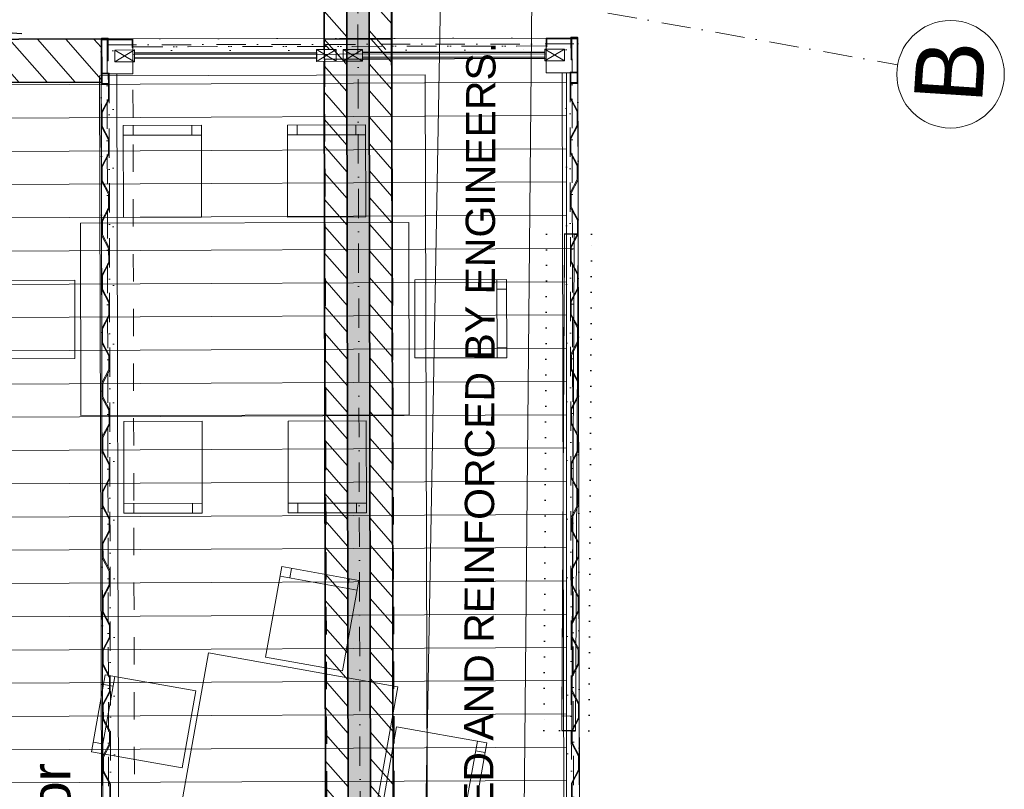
# Model space of a CAD drawing. Header units: millimetres. Extents: x -115474967 to 444143, y -74377 to 241828222.
# Tile 20 of 256: x -149518 to -144481, y -61074 to -57138. Entities that reach past the tile are written whole.
import ezdxf

# ---------------------------------------------------------------- set-up
doc = ezdxf.new("R2010")
doc.units = ezdxf.units.MM
doc.header["$MEASUREMENT"] = 0
for name, pattern in [('Dashed', [280, 140, -140]), ('Dashed Small', [140, 70, -70]), ('Dense Dotted', [80, 0, -80]), ('Dot & Dashed', [280, 150, -60, 0, -70]), ('Dotted', [300, 0, -300])]:
    doc.linetypes.add(name, pattern=pattern)
for name, color, linetype, lineweight in [('0_Pen_No__10', 9, 'Continuous', 20), ('0_Pen_No__128', 9, 'Continuous', 0), ('0_Pen_No__19', 9, 'Continuous', 20), ('0_Pen_No__3', 7, 'Continuous', 15), ('0_Pen_No__5', 7, 'Continuous', 5), ('A_BEAMS_Pen_No__2', 7, 'Continuous', 20), ('A_WALL LOAD_Pen_No__1', 7, 'Continuous', 30), ('A_WALL LOAD_Pen_No__2', 1, 'Continuous', 25), ('A_WALL LOAD_Pen_No__3', 7, 'Continuous', 15), ('A_WALL LOAD_Pen_No__6', 7, 'Continuous', 5), ('B_CUT OUT_Pen_No__2', 1, 'Continuous', 25), ('B_CUT OUT_Pen_No__3', 30, 'Continuous', 15), ('B_FURN LOOSE_Pen_No__4', 7, 'Continuous', 5), ('BUILDING_Pen_No__2', 7, 'Continuous', 20), ('C-GRID _Pen_No__5', 7, 'Continuous', 5), ('C_TEXT GA_Pen_No__6', 7, 'Continuous', 5), ('SEWER LINE_Pen_No__4', 5, 'Continuous', 5), ('Structural Elements_Pen_No__161', 1, 'Continuous', 5)]:
    doc.layers.add(name, color=color, linetype=linetype, lineweight=lineweight)
for name, color, linetype, lineweight, true_color in [('0_Pen_No__7', 7, 'Continuous', 5, 0x3f3f3f), ('A_WALL LOAD_Pen_No__7', 7, 'Continuous', 5, 0x3f3f3f), ('ROAD_Pen_No__7', 7, 'Continuous', 5, 0x3f3f3f)]:
    doc.layers.add(name, color=color, linetype=linetype, lineweight=lineweight, true_color=true_color)
doc.layers.add('B_FURN LOOSE', color=7, linetype='Continuous')
doc.layers.add('C_DIMS - GA', color=7, linetype='Continuous')
doc.styles.add('GENERATED_STYLE_1', font='GOTHIC.TTF')
doc.styles.add('GENERATED_STYLE_2', font='arial.ttf')
doc.styles.add('GENERATED_STYLE_6', font='GOTHICB.TTF')
doc.dimstyles.new('GENERATED_STYLE__5', dxfattribs={"dimtxt": 0.18, "dimasz": 273.6, "dimexe": 0.18, "dimexo": 0.0625, "dimgap": 0.09, "dimtad": 0, "dimtih": 1, "dimtoh": 1, "dimdec": 4, "dimzin": 0, "dimdsep": 46, "dimcen": 0.09, "dimadec": 0, "dimazin": 0, "dimtfac": 1, "dimtdec": 4, "dimtmove": 0, "dimatfit": 3, "dimldrblk": 'ARROWHEAD_5', "dimfxl": 1, "dimtolj": 1, "dimtzin": 0, "dimarcsym": 0})
pattern_1 = [(131.26581, (-61028.23, 68570.485), (-67.64921, -59.35979), [])]
pattern_2 = [(131.26581, (-61028.23, 68570.49), (-81.74279, -71.72641), [])]

# ---------------------------------------------------------------- blocks, each defined once
blk = doc.blocks.new('CONTAINER DOOR[18]', base_point=(-131224.1, 77421.2))
at = {"layer": '0_Pen_No__3', "color": 30, "linetype": 'Continuous', "lineweight": 15}
for p, q in [((-131286.7, 78351.1), (-131282.7, 78351.4)), ((-131224.1, 77421.2), (-131286.7, 78351.1)), ((-131282.7, 78351.4), (-131282.6, 78351.4)), ((-131220.1, 77421.5), (-131282.7, 78351.4)), ((-131282.6, 78351.4), (-131282.5, 78351.4)), ((-131282.5, 78351.4), (-131282.2, 78351.4)), ((-131282.2, 78351.4), (-131281.9, 78351.4)), ((-131281.9, 78351.4), (-131281.4, 78351.4)), ((-131281.4, 78351.4), (-131280.8, 78351.5)), ((-131280.8, 78351.5), (-131280.5, 78351.5)), ((-131280.5, 78351.5), (-131258.9, 78353)), ((-131198.2, 77422.9), (-131260.7, 78352.8)), ((-131258.9, 78353), (-131258.6, 78353)), ((-131258.6, 78353), (-131258, 78353)), ((-131258, 78353), (-131257.5, 78353)), ((-131257.5, 78353), (-131257.2, 78353.1)), ((-131257.2, 78353.1), (-131256.9, 78353.1)), ((-131256.9, 78353.1), (-131256.7, 78353.1)), ((-131256.7, 78353.1), (-131256.7, 78353.1)), ((-131194.2, 77423.2), (-131256.7, 78353.1)), ((-131224.1, 77421.2), (-131220.1, 77421.5)), ((-131220.1, 77421.5), (-131220.1, 77421.5)), ((-131220.1, 77421.5), (-131219.9, 77421.5)), ((-131219.9, 77421.5), (-131219.7, 77421.5)), ((-131219.7, 77421.5), (-131219.3, 77421.5)), ((-131219.3, 77421.5), (-131218.8, 77421.5)), ((-131218.8, 77421.5), (-131218.3, 77421.6)), ((-131218.3, 77421.6), (-131218, 77421.6)), ((-131218, 77421.6), (-131196.3, 77423.1)), ((-131196.3, 77423.1), (-131196, 77423.1)), ((-131196, 77423.1), (-131195.5, 77423.1)), ((-131195.5, 77423.1), (-131195, 77423.1)), ((-131195, 77423.1), (-131194.6, 77423.2)), ((-131194.6, 77423.2), (-131194.3, 77423.2)), ((-131194.3, 77423.2), (-131194.2, 77423.2)), ((-131194.2, 77423.2), (-131194.2, 77423.2))]:
    blk.add_line(p, q, dxfattribs=at)
blk = doc.blocks.new('CONTAINER DOOR[19]', base_point=(-131302.4, 78585.6))
at = {"layer": '0_Pen_No__3', "color": 30, "linetype": 'Continuous', "lineweight": 15}
for p, q in [((-131365, 79515.5), (-131361, 79515.7)), ((-131302.4, 78585.6), (-131365, 79515.5)), ((-131361, 79515.7), (-131361, 79515.7)), ((-131361, 79515.7), (-131360.8, 79515.7)), ((-131298.4, 78585.8), (-131361, 79515.7)), ((-131360.8, 79515.7), (-131360.5, 79515.8)), ((-131360.5, 79515.8), (-131360.2, 79515.8)), ((-131360.2, 79515.8), (-131359.7, 79515.8)), ((-131359.7, 79515.8), (-131359.1, 79515.8)), ((-131359.1, 79515.8), (-131358.8, 79515.9)), ((-131358.8, 79515.9), (-131337.2, 79517.3)), ((-131276.5, 78587.3), (-131339, 79517.2)), ((-131337.2, 79517.3), (-131336.9, 79517.3)), ((-131336.9, 79517.3), (-131336.3, 79517.4)), ((-131336.3, 79517.4), (-131335.9, 79517.4)), ((-131335.9, 79517.4), (-131335.5, 79517.4)), ((-131335.5, 79517.4), (-131335.2, 79517.5)), ((-131335.2, 79517.5), (-131335.1, 79517.5)), ((-131335.1, 79517.5), (-131335, 79517.5)), ((-131272.5, 78587.6), (-131335, 79517.5)), ((-131302.4, 78585.6), (-131298.4, 78585.8)), ((-131298.4, 78585.8), (-131298.4, 78585.8)), ((-131298.4, 78585.8), (-131298.3, 78585.8)), ((-131298.3, 78585.8), (-131298, 78585.9)), ((-131298, 78585.9), (-131297.6, 78585.9)), ((-131297.6, 78585.9), (-131297.2, 78585.9)), ((-131297.2, 78585.9), (-131296.6, 78585.9)), ((-131296.6, 78585.9), (-131296.3, 78586)), ((-131296.3, 78586), (-131274.6, 78587.4)), ((-131274.6, 78587.4), (-131274.3, 78587.4)), ((-131274.3, 78587.4), (-131273.8, 78587.5)), ((-131273.8, 78587.5), (-131273.3, 78587.5)), ((-131273.3, 78587.5), (-131272.9, 78587.5)), ((-131272.9, 78587.5), (-131272.7, 78587.6)), ((-131272.7, 78587.6), (-131272.5, 78587.6)), ((-131272.5, 78587.6), (-131272.5, 78587.6))]:
    blk.add_line(p, q, dxfattribs=at)
blk = doc.blocks.new('Dining Table Rectangle 24[44]', base_point=(-24545.8, 75620.7))
at = {"layer": 'B_FURN LOOSE_Pen_No__4', "color": 7, "linetype": 'Continuous', "lineweight": 5}
for p, q in [((-25391.1, 76662.9), (-25385.6, 76712.6)), ((-25440.8, 76668.5), (-25043.3, 76624)), ((-25093, 76629.5), (-25087.4, 76679.2)), ((-24590, 76573.2), (-24584.5, 76622.9)), ((-24639.7, 76578.7), (-24242.2, 76534.2)), ((-24291.9, 76539.8), (-24286.3, 76589.4)), ((-23788.9, 76483.4), (-23783.4, 76533.1)), ((-23838.6, 76489), (-23441.1, 76444.4)), ((-23490.8, 76450), (-23485.2, 76499.7)), ((-26216.9, 75606.7), (-26172.4, 76004.2)), ((-26178, 75954.5), (-26227.6, 75960.1)), ((-26211.4, 75656.4), (-26261.1, 75661.9)), ((-22874.7, 75634.7), (-22919.2, 75237.2)), ((-22880.3, 75585), (-22830.6, 75579.4)), ((-22913.7, 75286.9), (-22864, 75281.3)), ((-25650.5, 74796.9), (-25253, 74752.4)), ((-25600.8, 74791.4), (-25606.4, 74741.7)), ((-25302.7, 74758), (-25308.3, 74708.3)), ((-24849.4, 74707.2), (-24451.9, 74662.6)), ((-24799.7, 74701.6), (-24805.3, 74651.9)), ((-24501.6, 74668.2), (-24507.2, 74618.5)), ((-24048.3, 74617.4), (-23650.8, 74572.9)), ((-23998.6, 74611.9), (-24004.2, 74562.2)), ((-23700.5, 74578.4), (-23706.1, 74528.8))]:
    blk.add_line(p, q, dxfattribs=at)
at = {"layer": 'B_FURN LOOSE_Pen_No__4', "color": 7, "linetype": 'Continuous', "lineweight": 5, "flags": 128}
for points in [[(-25487.6, 76251.1), (-25090.1, 76206.6), (-25037.7, 76673.6), (-25435.2, 76718.2)], [(-24686.5, 76161.3), (-24289, 76116.8), (-24236.6, 76583.9), (-24634.2, 76628.4)], [(-23885.4, 76071.6), (-23487.9, 76027), (-23435.5, 76494.1), (-23833.1, 76538.7)], [(-25802.2, 75266.8), (-23398.9, 74997.5), (-23289.4, 75974.6), (-25692.7, 76243.9)], [(-25799.5, 75559.9), (-25755, 75957.4), (-26222.1, 76009.8), (-26266.6, 75612.3)], [(-23292.1, 75681.5), (-23336.6, 75283.9), (-22869.6, 75231.6), (-22825, 75629.1)], [(-25603.8, 75214.3), (-25206.2, 75169.8), (-25258.6, 74702.7), (-25656.1, 74747.3)], [(-24802.7, 75124.6), (-24405.1, 75080), (-24457.5, 74613), (-24855, 74657.5)], [(-24001.6, 75034.8), (-23604.1, 74990.3), (-23656.4, 74523.2), (-24053.9, 74567.7)]]:
    blk.add_lwpolyline(points, close=True, dxfattribs=at)
blk = doc.blocks.new('Dining Table Rectangle 24[46]', base_point=(-132658, 78865.4))
at = {"layer": 'B_FURN LOOSE_Pen_No__4', "color": 5, "linetype": 'Continuous', "lineweight": 5}
for p, q in [((-132894.2, 80142.3), (-132897.5, 80192.2)), ((-132594.9, 80162.5), (-132598.2, 80212.3)), ((-132944.1, 80139), (-132545, 80165.8)), ((-131760.1, 79547.1), (-131733.3, 79148)), ((-131756.7, 79497.2), (-131706.8, 79500.6)), ((-133639.1, 79420.8), (-133612.3, 79021.7)), ((-133635.8, 79370.9), (-133685.6, 79367.6)), ((-131736.6, 79197.9), (-131686.7, 79201.2)), ((-133615.6, 79071.6), (-133665.5, 79068.3)), ((-131703.8, 78709.1), (-131676.9, 78310)), ((-131700.4, 78659.2), (-131650.5, 78662.6)), ((-133582.8, 78582.8), (-133556, 78183.7)), ((-133579.4, 78533), (-133629.3, 78529.6)), ((-131680.3, 78359.9), (-131630.4, 78363.3)), ((-133559.3, 78233.6), (-133609.2, 78230.3)), ((-132372, 77591.9), (-132771.1, 77565)), ((-132721.2, 77568.4), (-132717.8, 77518.5)), ((-132421.9, 77588.5), (-132418.5, 77538.6))]:
    blk.add_line(p, q, dxfattribs=at)
at = {"layer": 'B_FURN LOOSE_Pen_No__4', "color": 5, "linetype": 'Continuous', "lineweight": 5, "flags": 128}
for points in [[(-132915.9, 79719.9), (-132516.8, 79746.8), (-132548.3, 80215.7), (-132947.4, 80188.9)], [(-133204.9, 79670.4), (-133092.2, 77994.5), (-132111.2, 78060.4), (-132223.8, 79736.4)], [(-132179.1, 79518.9), (-132152.3, 79119.8), (-131683.4, 79151.4), (-131710.2, 79550.5)], [(-133220.1, 79449), (-133193.2, 79049.9), (-133662.2, 79018.4), (-133689, 79417.5)], [(-132122.8, 78681), (-132096, 78281.9), (-131627.1, 78313.4), (-131653.9, 78712.5)], [(-133163.7, 78611), (-133136.9, 78211.9), (-133605.9, 78180.4), (-133632.7, 78579.5)], [(-132400.1, 78010.9), (-132799.2, 77984.1), (-132767.7, 77515.1), (-132368.6, 77542)]]:
    blk.add_lwpolyline(points, close=True, dxfattribs=at)
blk = doc.blocks.new('*D983')
at = {"layer": 'C_DIMS - GA', "color": 0, "linetype": 'Continuous', "lineweight": -2, "transparency": 16777216}
for p, q in [((-150197.8, -56540.6), (-150180, -56267.5)), ((-148634.6, -56916.8), (-150215.8, -56813.6)), ((-150238.4, -57162.8), (-150215.6, -56813.6)), ((-149506.1, -57210.6), (-150238.6, -57162.8)), ((-150256.3, -57435.8), (-150274.1, -57708.8))]:
    blk.add_line(p, q, dxfattribs=at)
at = {"layer": 'C_DIMS - GA', "color": 0, "linetype": 'Continuous', "transparency": 16777216}
for points in [[(-150243.3, -56537.6), (-150152.3, -56543.5), (-150215.6, -56813.6)], [(-150301.8, -57432.8), (-150210.8, -57438.8), (-150238.4, -57162.8)]]:
    blk.add_solid(points, dxfattribs=at)
at = {"layer": 'Defpoints', "color": 0, "linetype": 'Continuous', "transparency": 16777216}
for p in [(-150215.6, -56813.6), (-148634.5, -56916.8), (-149506.1, -57210.6)]:
    blk.add_point(p, dxfattribs=at)
blk = doc.blocks.new('ARROWHEAD_5')
at = {"linetype": 'Continuous', "lineweight": 0}
blk.add_hatch(color=0, dxfattribs=at).paths.add_polyline_path([(-1, 0.2679), (0, 0), (-1, -0.2679)])
at = {"color": 0, "linetype": 'Continuous', "lineweight": 0}
blk.add_line((0, 0), (-1, 0), dxfattribs=at)

msp = doc.modelspace()

# ---------------------------------------------------------------- hatches: boundary and pattern name
at = {"layer": '0_Pen_No__128', "linetype": 'Continuous', "lineweight": 0}
h = msp.add_hatch(dxfattribs=at)
h.set_pattern_fill('PATTERN__DECK_II_ANGLE', color=9, angle=86.26580791, style=0, pattern_type=2)
h.set_pattern_definition([(180.26581, (-61028.23, 68570.49), (-0.78867, 169.99817), [])])
h.paths.add_polyline_path([(-148915.31492, -68938.70149), (-148915.30824, -69036.70156), (-146801.30792, -69036.55525), (-146799.97713, -68933.40092), (-146719.31517, -68934.33458), (-146720.11325, -57410.51319), (-146824.35864, -57410.52057), (-146824.36349, -57336.80862), (-147762.6677, -57340.93197), (-147763.35633, -57350.84519), (-147999.35577, -57351.31459), (-147998.38806, -57335.07411), (-148930.38632, -57336.92758), (-148930.35402, -57353.16596), (-148938.45772, -57353.1489), (-148938.2317, -57414.72441), (-149100.23123, -57415.04654), (-149099.74906, -57457.0452), (-150743.08017, -57463.29202), (-150727.19237, -67423.50629), (-148995.16212, -67424.84858), (-148997.315, -68938.70723)])
at = {"layer": '0_Pen_No__7', "linetype": 'Continuous', "lineweight": 5, "true_color": 0x000000}
h = msp.add_hatch(dxfattribs=at)
h.set_pattern_fill('ANSI31', color=18, scale=870, angle=86.26580791, style=0)
h.set_pattern_definition(pattern_2)
h.paths.add_polyline_path([(-147614.48076, -57290.58117), (-147615.78211, -56556.59684), (-147730.57535, -56673.3141), (-147729.48058, -57290.78507)])
h = msp.add_hatch(dxfattribs=at)
h.set_pattern_fill('ANSI31', color=18, scale=870, angle=86.26580791, style=0)
h.set_pattern_definition(pattern_2)
h.paths.add_polyline_path([(-147844.4804, -57290.98896), (-147845.3686, -56790.03137), (-147960.16184, -56906.74863), (-147959.48022, -57291.19285)])
h = msp.add_hatch(dxfattribs=at)
h.set_pattern_fill('ANSI31', color=18, scale=870, angle=86.26580791, style=0)
h.set_pattern_definition(pattern_2)
h.paths.add_polyline_path([(-150787.62193, -57243.45977), (-150786.78569, -57463.45815), (-149100.07164, -57457.04649), (-149100.90793, -57237.04806)])
at = {"layer": 'A_WALL LOAD_Pen_No__6', "linetype": 'Continuous', "lineweight": 5}
h = msp.add_hatch(dxfattribs=at)
h.set_pattern_fill('_WALL_EXTERNAL', angle=86.26580791, style=0, pattern_type=2)
h.set_pattern_definition([(131.26581, (-61028.23, 68570.49), (-135.29841, -118.71958), [])])
h.paths.add_polyline_path([(-147614.39265, -57340.28038), (-147959.10996, -57341.79523), (-147959.567, -57237.79286), (-147614.84968, -57236.27801)])
at = {"layer": 'A_WALL LOAD_Pen_No__7', "linetype": 'Continuous', "lineweight": 5, "true_color": 0x9f07ff}
for points in [[(-147729.48058, -57290.78507), (-147730.57535, -56673.3141), (-147845.3686, -56790.03137), (-147844.4804, -57290.98896)], [(-147844.4804, -57290.98896), (-147844.48037, -57291.00643), (-147763.47564, -57290.84534)], [(-147729.37411, -57350.83586), (-147729.48053, -57290.81439), (-147844.48035, -57291.01828), (-147844.37393, -57351.03975)], [(-147844.37399, -57351.01043), (-147729.37417, -57350.80653), (-147729.48058, -57290.78507), (-147763.47564, -57290.84534), (-147763.35632, -57350.84522)], [(-147710.91922, -67759.75147), (-147729.37411, -57350.83586), (-147844.37393, -57351.03975), (-147825.91904, -67759.95536)]]:
    msp.add_hatch(color=190, dxfattribs=at).paths.add_polyline_path(points)
h = msp.add_hatch(dxfattribs=at)
h.set_pattern_fill('HATCH__BRICK', color=190, angle=86.26580791, style=0, pattern_type=2)
h.set_pattern_definition(pattern_1)
h.paths.add_polyline_path([(-149100.90792, -57237.04808), (-149100.23129, -57415.0465), (-149100.58526, -57237.04685)])
h = msp.add_hatch(dxfattribs=at)
h.set_pattern_fill('HATCH__BRICK', color=190, angle=86.26580791, style=0, pattern_type=2)
h.set_pattern_definition(pattern_1)
h.paths.add_polyline_path([(-149100.90792, -57237.04808), (-149100.23129, -57415.0465), (-149100.58526, -57237.04685)])
h = msp.add_hatch(dxfattribs=at)
h.set_pattern_fill('HATCH__BRICK', color=190, angle=86.26580791, style=0, pattern_type=2)
h.set_pattern_definition(pattern_1)
h.paths.add_polyline_path([(-147959.48022, -57291.19285), (-147959.37381, -57351.21432), (-147863.35612, -57351.04408), (-147863.47544, -57291.0442), (-147844.48037, -57291.00643), (-147844.4804, -57290.98896)])
h = msp.add_hatch(dxfattribs=at)
h.set_pattern_fill('HATCH__BRICK', color=190, angle=86.26580791, style=0, pattern_type=2)
h.set_pattern_definition(pattern_1)
h.paths.add_polyline_path([(-147959.48017, -57291.22218), (-147959.48015, -57291.23512), (-147899.47537, -57291.11579)])
h = msp.add_hatch(dxfattribs=at)
h.set_pattern_fill('HATCH__BRICK', color=190, angle=86.26580791, style=0, pattern_type=2)
h.set_pattern_definition(pattern_1)
h.paths.add_polyline_path([(-147959.37375, -57351.24365), (-147844.37393, -57351.03975), (-147844.48035, -57291.01828), (-147899.47537, -57291.11579), (-147899.35605, -57351.11567)])
h = msp.add_hatch(dxfattribs=at)
h.set_pattern_fill('HATCH__BRICK', color=190, angle=86.26580791, style=0, pattern_type=2)
h.set_pattern_definition(pattern_1)
h.paths.add_polyline_path([(-147614.37435, -57350.60264), (-147614.48076, -57290.58117), (-147729.48058, -57290.78507), (-147729.37417, -57350.80653)])
h = msp.add_hatch(dxfattribs=at)
h.set_pattern_fill('HATCH__BRICK', color=190, angle=86.26580791, style=0, pattern_type=2)
h.set_pattern_definition(pattern_1)
h.paths.add_polyline_path([(-147614.3743, -57350.63196), (-147614.48071, -57290.6105), (-147729.48053, -57290.81439), (-147729.37411, -57350.83586)])
h = msp.add_hatch(dxfattribs=at)
h.set_pattern_fill('HATCH__BRICK', color=190, angle=86.26580791, style=0, pattern_type=2)
h.set_pattern_definition(pattern_1)
h.paths.add_polyline_path([(-147825.91904, -67759.95536), (-147844.37393, -57351.03975), (-147959.37375, -57351.24364), (-147940.91885, -67760.15926)])
h = msp.add_hatch(dxfattribs=at)
h.set_pattern_fill('HATCH__BRICK', color=190, angle=86.26580791, style=0, pattern_type=2)
h.set_pattern_definition(pattern_1)
h.paths.add_polyline_path([(-147595.9194, -67759.54758), (-147614.3743, -57350.63196), (-147729.37411, -57350.83586), (-147710.91922, -67759.75147)])
h = msp.add_hatch(dxfattribs=at)
h.set_pattern_fill('HATCH__BRICK', color=190, angle=86.26580791, style=0, pattern_type=2)
h.set_pattern_definition(pattern_1)
h.paths.add_polyline_path([(-149100.23129, -57415.0465), (-149100.07164, -57457.04649), (-149099.74899, -57457.04526), (-149099.90864, -57415.04586)])
h = msp.add_hatch(dxfattribs=at)
h.set_pattern_fill('HATCH__BRICK', color=190, angle=86.26580791, style=0, pattern_type=2)
h.set_pattern_definition(pattern_1)
h.paths.add_polyline_path([(-149100.23129, -57415.0465), (-149100.07164, -57457.04649), (-149099.74899, -57457.04526), (-149099.90864, -57415.04586)])

# ---------------------------------------------------------------- linework, layer by layer
at = {"layer": '0_Pen_No__10', "color": 25, "linetype": 'Dot & Dashed', "lineweight": 20, "true_color": 0x996633}
for p, q in [((-149070.52567, -57266.98713), (-146683.57243, -57262.24041)), ((-146692.53037, -57262.25823), (-146680.54305, -63290.24631)), ((-149070.52567, -57266.98713), (-149058.53835, -63294.97521))]:
    msp.add_line(p, q, dxfattribs=at)
at = {"layer": '0_Pen_No__19', "color": 4, "linetype": 'Continuous', "lineweight": 20, "true_color": 0x00e6ff}
for p, q in [((-148930.47333, -57293.16604), (-149030.47313, -57293.3649)), ((-149030.47313, -57293.3649), (-149030.35381, -57353.36478)), ((-148930.35401, -57353.16592), (-149030.47313, -57293.3649)), ((-148930.47333, -57293.16604), (-149030.35381, -57353.36478)), ((-148930.35401, -57353.16592), (-148930.47333, -57293.16604)), ((-147899.47537, -57291.11579), (-147999.47517, -57291.31465)), ((-147999.47517, -57291.31465), (-147999.35585, -57351.31453)), ((-147899.35605, -57351.11567), (-147999.47517, -57291.31465)), ((-147899.47537, -57291.11579), (-147999.35585, -57351.31453)), ((-147899.35605, -57351.11567), (-147899.47537, -57291.11579)), ((-147763.47564, -57290.84534), (-147863.47544, -57291.0442)), ((-147863.47544, -57291.0442), (-147863.35612, -57351.04408)), ((-147763.35632, -57350.84522), (-147863.47544, -57291.0442)), ((-147763.47564, -57290.84534), (-147863.35612, -57351.04408)), ((-147763.35632, -57350.84522), (-147763.47564, -57290.84534)), ((-146731.47768, -57288.7931), (-146831.47748, -57288.99196)), ((-146831.47748, -57288.99196), (-146831.35816, -57348.99184)), ((-146731.35836, -57348.79298), (-146831.47748, -57288.99196)), ((-146731.47768, -57288.7931), (-146831.35816, -57348.99184)), ((-146731.35836, -57348.79298), (-146731.47768, -57288.7931)), ((-149030.35381, -57353.36478), (-148930.35401, -57353.16592)), ((-147999.35585, -57351.31453), (-147899.35605, -57351.11567)), ((-147863.35612, -57351.04408), (-147763.35632, -57350.84522)), ((-146831.35816, -57348.99184), (-146731.35836, -57348.79298))]:
    msp.add_line(p, q, dxfattribs=at)
at = {"layer": '0_Pen_No__3', "color": 30, "linetype": 'Continuous', "lineweight": 15}
for p, q in [((-148938.5856, -57236.72467), (-149100.58528, -57237.04686)), ((-149100.58528, -57237.04686), (-149099.90866, -57415.04587)), ((-148938.23161, -57414.72436), (-148938.5856, -57236.72467)), ((-146824.58976, -57232.52078), (-148938.58558, -57236.72469)), ((-148938.58558, -57236.72469), (-146824.58976, -57232.52078)), ((-148938.58558, -57236.72469), (-148938.4265, -57316.72454)), ((-148938.4265, -57316.72454), (-148938.58558, -57236.72469)), ((-146662.59008, -57232.19863), (-146824.58976, -57232.52078)), ((-146824.58976, -57232.52078), (-146824.23579, -57410.52043)), ((-146824.58976, -57232.52078), (-146824.43068, -57312.52062)), ((-146824.43068, -57312.52062), (-146824.58976, -57232.52078)), ((-146662.23611, -57410.19828), (-146662.59008, -57232.19863)), ((-146824.43068, -57312.52062), (-148938.4265, -57316.72454)), ((-148938.4265, -57316.72454), (-146824.43068, -57312.52062)), ((-149100.23129, -57415.04562), (-149020.23145, -57414.88828)), ((-149100.23129, -57415.04562), (-149080.54429, -67425.03273)), ((-149099.90866, -57415.04587), (-148938.23161, -57414.72436)), ((-149020.23145, -57414.88828), (-149000.54445, -67424.87539)), ((-146824.23579, -57410.52043), (-146662.23611, -57410.19828)), ((-146742.23595, -57410.35737), (-146662.23611, -57410.19828)), ((-146742.23595, -57410.35737), (-146730.80322, -63159.46827)), ((-146662.23611, -57410.19828), (-146650.80338, -63159.30919))]:
    msp.add_line(p, q, dxfattribs=at)
at = {"layer": '0_Pen_No__3', "color": 30, "linetype": 'Dotted', "lineweight": 15}
for p, q in [((-149100.58526, -57237.04685), (-146683.63209, -57232.24047)), ((-149100.58526, -57237.04685), (-149089.0076, -63059.03534)), ((-146683.57243, -57262.2404), (-146683.63209, -57232.24047)), ((-146683.5724, -57262.24041), (-146662.53043, -57262.19857)), ((-146662.53043, -57262.19857), (-146651.01242, -63054.18712)), ((-149040.46607, -57296.92741), (-146722.47071, -57292.31783)), ((-149040.46607, -57296.92741), (-149029.00772, -63058.91602)), ((-146722.47065, -57292.3178), (-146711.01231, -63054.30643))]:
    msp.add_line(p, q, dxfattribs=at)
at = {"layer": '0_Pen_No__3', "color": 30, "linetype": 'Dashed Small', "lineweight": 15}
for p, q in [((-148938.58558, -57236.72469), (-149100.58526, -57237.04685)), ((-148938.58558, -57236.72469), (-149100.58526, -57237.04685)), ((-149100.58526, -57237.04685), (-149100.23129, -57415.0465)), ((-149100.58526, -57237.04685), (-149100.23129, -57415.0465)), ((-148938.23161, -57414.72434), (-148938.58558, -57236.72469)), ((-148938.23161, -57414.72434), (-148938.58558, -57236.72469)), ((-146662.59008, -57232.19863), (-146824.58976, -57232.52078)), ((-146824.58976, -57232.52078), (-146824.23579, -57410.52043)), ((-146662.23611, -57410.19828), (-146662.59008, -57232.19863)), ((-149100.23129, -57415.0465), (-148938.23161, -57414.72434)), ((-149100.23129, -57415.0465), (-148938.23161, -57414.72434)), ((-146824.23579, -57410.52043), (-146662.23611, -57410.19828))]:
    msp.add_line(p, q, dxfattribs=at)
at = {"layer": '0_Pen_No__3', "color": 30, "linetype": 'Continuous', "lineweight": 15}
for points in [[(-149096.4616, -57233.03864), (-149065.59329, -57232.97726), (-149065.36261, -57348.97703), (-149069.3626, -57348.98498), (-149069.58533, -57236.9852), (-149096.58527, -57237.03889), (-149096.13187, -57465.03844), (-149060.13194, -57464.96685), (-149060.06035, -57500.96678), (-149064.06034, -57500.97474), (-149064.12398, -57468.9748), (-149100.12391, -57469.04639), (-149100.58527, -57237.04685), (-149100.54916, -57236.50259), (-149100.34469, -57235.67259), (-149099.41932, -57234.2161), (-149098.68675, -57233.6354), (-149098.21718, -57233.38693), (-149097.48945, -57233.14243)], [(-149060.23138, -57414.96695), (-149060.23934, -57410.96695), (-149096.23928, -57411.03854), (-149096.57735, -57241.0389), (-148942.57763, -57240.73265), (-148942.49809, -57280.7326), (-148938.49809, -57280.72465), (-148938.57962, -57239.72465), (-148938.61241, -57239.28859), (-148938.92101, -57238.34074), (-148939.46249, -57237.60509), (-148940.0075, -57237.17556), (-148940.92952, -57236.80192), (-148941.58554, -57236.73066), (-149096.5853, -57237.03889), (-149097.42797, -57237.13039), (-149099.03073, -57237.87962), (-149099.90157, -57238.81419), (-149100.48673, -57240.19235), (-149100.57735, -57241.04685), (-149100.2373, -57412.04654), (-149099.94667, -57413.32865), (-149099.35434, -57414.1661), (-149098.46999, -57414.77553), (-149097.23128, -57415.04053), (-149064.23138, -57414.97491)], [(-146666.72966, -57228.20685), (-146697.59797, -57228.26824), (-146697.36729, -57344.26801), (-146693.3673, -57344.26006), (-146693.59002, -57232.26028), (-146666.59008, -57232.20658), (-146666.13667, -57460.20613), (-146702.1366, -57460.27772), (-146702.06501, -57496.27765), (-146698.06502, -57496.2697), (-146698.12866, -57464.26976), (-146662.12873, -57464.19817), (-146662.59008, -57232.19863), (-146662.62836, -57231.65452), (-146662.83612, -57230.82534), (-146663.76728, -57229.37254), (-146664.50215, -57228.79475), (-146664.9727, -57228.54816), (-146665.70141, -57228.30655)], [(-148915.31492, -68938.70149), (-148997.315, -68938.70723), (-148995.16212, -67424.84858), (-150727.19237, -67423.50629), (-150743.08017, -57463.29202), (-149099.74906, -57457.0452), (-149100.23123, -57415.04654), (-148938.2317, -57414.72441), (-148938.45772, -57353.1489), (-148930.35402, -57353.16596), (-148930.38632, -57336.92758), (-147998.38806, -57335.07411), (-147999.35577, -57351.31459), (-147763.35633, -57350.84519), (-147762.6677, -57340.93197), (-146824.36349, -57336.80862), (-146824.35864, -57410.52057), (-146720.11325, -57410.51319), (-146719.31517, -68934.33458), (-146799.97713, -68933.40092), (-146801.30792, -69036.55525), (-148915.30824, -69036.70156)]]:
    msp.add_lwpolyline(points, close=True, dxfattribs=at)
for points in [[(-146694.87024, -61114.264), (-146695.0134, -61042.27714), (-146659.14867, -60974.20566), (-146659.2879, -60904.19282), (-146695.42308, -60836.26452), (-146695.54237, -60776.27767), (-146659.67764, -60708.20619), (-146659.81687, -60638.19335), (-146695.95204, -60570.26505), (-146696.0952, -60498.27819), (-146660.23048, -60430.20679), (-146660.3697, -60360.19387), (-146696.50488, -60292.26566), (-146696.62814, -60230.27871), (-146660.76342, -60162.20732), (-146660.90265, -60092.1944), (-146697.03782, -60024.26618), (-146697.18098, -59952.27932), (-146661.31625, -59884.20784), (-146661.45548, -59814.195), (-146697.59066, -59746.2667), (-146697.70995, -59686.27985), (-146661.84522, -59618.20837), (-146661.98445, -59548.19553), (-146698.11962, -59480.26723), (-146698.26278, -59408.28037), (-146662.39806, -59340.20889), (-146662.53728, -59270.19605), (-146698.67246, -59202.26775), (-146698.81561, -59130.28088), (-146662.95089, -59062.20949), (-146663.09012, -58992.19657), (-146699.22529, -58924.26836), (-146699.36844, -58852.28149), (-146663.50372, -58784.21001), (-146663.64295, -58714.19717), (-146699.77812, -58646.26887), (-146699.90934, -58580.28201), (-146664.04462, -58512.21053), (-146664.18385, -58442.1977), (-146700.31902, -58374.2694), (-146700.46218, -58302.28253), (-146664.59745, -58234.21114), (-146664.73668, -58164.19822), (-146700.87185, -58096.27), (-146701.01501, -58024.28314), (-146665.15029, -57956.21166), (-146665.28951, -57886.19882), (-146701.42469, -57818.27052), (-146701.56784, -57746.28365), (-146665.70312, -57678.21217), (-146665.84235, -57608.19934), (-146701.97752, -57540.27104), (-146702.24398, -57406.27782), (-146666.24403, -57406.20623), (-146666.58209, -57236.20659), (-146820.58181, -57236.51283), (-146820.50226, -57276.51278), (-146824.50227, -57276.52074), (-146824.5838, -57235.52074), (-146824.55274, -57235.08455), (-146824.24791, -57234.13549), (-146823.70937, -57233.39769), (-146823.16607, -57232.96599), (-146822.24554, -57232.58868), (-146821.5898, -57232.51482), (-146666.59005, -57232.20658), (-146665.74702, -57232.29472), (-146664.14129, -57233.03757), (-146663.26674, -57233.96867), (-146662.67611, -57235.34449), (-146662.58209, -57236.19863), (-146662.24204, -57407.19832), (-146662.52757, -57408.48158), (-146663.11656, -57409.32137), (-146663.99848, -57409.93432), (-146665.23612, -57410.20424), (-146698.23602, -57410.26987), (-146698.1167, -57470.26975), (-146697.97949, -57539.2696), (-146661.84432, -57607.1979), (-146661.70114, -57679.19771), (-146697.56586, -57747.26919), (-146697.42666, -57817.26908), (-146661.29149, -57885.19738), (-146661.14831, -57957.19719), (-146697.01303, -58025.26867), (-146696.87383, -58095.26847), (-146660.73865, -58163.19678), (-146660.59547, -58235.19667), (-146696.4602, -58303.26806), (-146696.32099, -58373.26796), (-146660.18582, -58441.19626), (-146660.04264, -58513.19607), (-146695.90736, -58581.26755), (-146695.78009, -58645.26743), (-146659.64492, -58713.19573), (-146659.50174, -58785.19554), (-146695.36646, -58853.26702), (-146695.22726, -58923.26691), (-146659.09209, -58991.19513), (-146658.94891, -59063.19502), (-146694.81363, -59131.2665), (-146694.67443, -59201.26631), (-146658.53926, -59269.19461), (-146658.39608, -59341.19442), (-146694.2608, -59409.2659), (-146694.1216, -59479.26579), (-146657.98642, -59547.19409), (-146657.84324, -59619.1939), (-146693.70797, -59687.26538), (-146693.59263, -59745.26526), (-146657.45745, -59813.19356), (-146657.31428, -59885.19337), (-146693.179, -59953.26485), (-146693.03979, -60023.26474), (-146656.90462, -60091.19296), (-146656.76144, -60163.19285), (-146692.62616, -60231.26425), (-146692.50685, -60291.26413), (-146656.37168, -60359.19243), (-146656.2285, -60431.19232), (-146692.09322, -60499.26372), (-146691.95402, -60569.26361), (-146655.81884, -60637.19191), (-146655.67566, -60709.19172), (-146691.54039, -60777.2632), (-146691.42505, -60835.26308), (-146655.28987, -60903.19138), (-146655.1467, -60975.19119), (-146691.01142, -61043.26267), (-146690.87221, -61113.26256)], [(-149052.8656, -61118.95314), (-149053.00875, -61046.96628), (-149089.14389, -60979.03793), (-149089.28312, -60909.02513), (-149053.41843, -60840.95368), (-149053.53772, -60780.9668), (-149089.67286, -60713.03853), (-149089.81208, -60643.02565), (-149053.9474, -60574.9542), (-149054.09055, -60502.96734), (-149090.22569, -60435.03908), (-149090.36492, -60365.02619), (-149054.50023, -60296.95483), (-149054.6235, -60234.96788), (-149090.75864, -60167.03961), (-149090.89786, -60097.02673), (-149055.03318, -60028.95528), (-149055.17633, -59956.96842), (-149091.31147, -59889.04016), (-149091.4507, -59819.02727), (-149055.58601, -59750.95583), (-149055.7053, -59690.96894), (-149091.84044, -59623.04067), (-149091.97966, -59553.02788), (-149056.11498, -59484.95635), (-149056.25813, -59412.96949), (-149092.39327, -59345.04122), (-149092.5325, -59275.02834), (-149056.66781, -59206.95689), (-149056.81097, -59134.97004), (-149092.9461, -59067.04177), (-149093.08533, -58997.02889), (-149057.22065, -58928.95752), (-149057.3638, -58856.97058), (-149093.49893, -58789.04232), (-149093.63816, -58719.02952), (-149057.77348, -58650.95799), (-149057.9047, -58584.97116), (-149094.03983, -58517.04281), (-149094.17906, -58447.03001), (-149058.31438, -58378.95856), (-149058.45753, -58306.9717), (-149094.59267, -58239.04344), (-149094.73189, -58169.03055), (-149058.86721, -58100.95911), (-149059.01036, -58028.97225), (-149095.1455, -57961.04398), (-149095.28473, -57891.0311), (-149059.42004, -57822.95965), (-149059.5632, -57750.9728), (-149095.69833, -57683.04445), (-149095.83756, -57613.03165), (-149059.97288, -57544.9602), (-149060.23138, -57414.96695), (-149064.23134, -57414.97491), (-149064.11203, -57474.97476), (-149063.97481, -57543.9746), (-149099.83958, -57612.04613), (-149099.6964, -57684.04595), (-149063.56118, -57751.97422), (-149063.42198, -57821.97414), (-149099.28675, -57890.04559), (-149099.14357, -57962.0454), (-149063.00835, -58029.97367), (-149062.86915, -58099.97351), (-149098.73392, -58168.04496), (-149098.59074, -58240.04486), (-149062.45552, -58307.97312), (-149062.31632, -58377.97296), (-149098.18108, -58446.04449), (-149098.0379, -58518.04431), (-149061.90269, -58585.97258), (-149061.77542, -58649.97247), (-149097.64018, -58718.04392), (-149097.497, -58790.04374), (-149061.36179, -58857.97209), (-149061.22258, -58927.97193), (-149097.08735, -58996.04337), (-149096.94417, -59068.04327), (-149060.80895, -59135.97154), (-149060.66975, -59205.97138), (-149096.53452, -59274.04283), (-149096.39134, -59346.04264), (-149060.25612, -59413.97091), (-149060.11692, -59483.97083), (-149095.98169, -59552.04228), (-149095.83851, -59624.0421), (-149059.70329, -59691.97045), (-149059.58795, -59749.97032), (-149095.45272, -59818.04176), (-149095.30954, -59890.04158), (-149059.17432, -59957.96993), (-149059.03512, -60027.96977), (-149094.89988, -60096.04121), (-149094.75671, -60168.04103), (-149058.62149, -60235.9693), (-149058.50217, -60295.96915), (-149094.36694, -60364.04068), (-149094.22376, -60436.04058), (-149058.08854, -60503.96876), (-149057.94934, -60573.96869), (-149093.81411, -60642.04013), (-149093.67093, -60714.03995), (-149057.53571, -60781.96822), (-149057.42037, -60839.96809), (-149093.28514, -60908.03962), (-149093.14196, -60980.03943), (-149057.00674, -61047.9677), (-149056.86754, -61117.96762)]]:
    msp.add_lwpolyline(points, dxfattribs=at)
at = {"layer": '0_Pen_No__5', "color": 4, "linetype": 'Dot & Dashed', "lineweight": 5}
for p, q in [((-146824.50979, -57272.73965), (-148938.50561, -57276.94356)), ((-148938.50561, -57276.94356), (-146824.50979, -57272.73965)), ((-149060.01243, -57414.96652), (-149040.32543, -67424.95363)), ((-146702.45498, -57410.27826), (-146690.97102, -63185.14456))]:
    msp.add_line(p, q, dxfattribs=at)
at = {"layer": 'A_BEAMS_Pen_No__2', "color": 1, "linetype": 'Dashed', "lineweight": 25}
for p, q in [((-147959.10996, -57341.79523), (-147928.91157, -67418.80347)), ((-147614.39265, -57340.28038), (-147583.16866, -67759.52497))]:
    msp.add_line(p, q, dxfattribs=at)
at = {"layer": 'A_WALL LOAD_Pen_No__1', "color": 214, "linetype": 'Continuous', "lineweight": 35}
for p, q in [((-147729.48058, -57290.78507), (-147730.57535, -56673.3141)), ((-147844.4804, -57290.98896), (-147845.3686, -56790.03137)), ((-147844.48037, -57291.00643), (-147844.4804, -57290.98896)), ((-147844.37393, -57351.03975), (-147844.48035, -57291.01828)), ((-147729.37417, -57350.80653), (-147729.48058, -57290.78507)), ((-147729.37411, -57350.83586), (-147729.48053, -57290.81439)), ((-147825.91904, -67759.95536), (-147844.37393, -57351.03975)), ((-147710.91922, -67759.75147), (-147729.37411, -57350.83586)), ((-146730.59062, -58234.0862), (-146680.59131, -58234.34786)), ((-146730.59062, -58234.0862), (-146680.59131, -58234.34786)), ((-146730.59062, -58234.0862), (-146680.59131, -58234.34786)), ((-146680.59131, -58234.34786), (-146660.59158, -58234.45252)), ((-146680.59131, -58234.34786), (-146660.59158, -58234.45252)), ((-146743.88286, -60774.05142), (-146693.88355, -60774.31308)), ((-146743.88286, -60774.05142), (-146693.88355, -60774.31308)), ((-146743.88286, -60774.05142), (-146693.88355, -60774.31308)), ((-146693.88355, -60774.31308), (-146673.88382, -60774.41774)), ((-146693.88355, -60774.31308), (-146673.88382, -60774.41774))]:
    msp.add_line(p, q, dxfattribs=at)
for points in [[(-147595.9194, -67759.54758), (-147615.78211, -56556.59684)], [(-147960.16184, -56906.74863), (-147959.48015, -57291.23512)], [(-149100.58526, -57237.04685), (-150787.62193, -57243.45975)], [(-147959.37377, -57351.23502), (-147940.91885, -67760.15926)], [(-149099.74899, -57457.04526), (-149099.90864, -57415.04586)], [(-150628.38131, -57462.85602), (-149099.74899, -57457.04526)]]:
    msp.add_lwpolyline(points, dxfattribs=at)
at = {"layer": 'A_WALL LOAD_Pen_No__2', "color": 1, "linetype": 'Continuous', "lineweight": 25, "flags": 128}
msp.add_lwpolyline([(-147614.39265, -57340.28038), (-147959.10996, -57341.79523), (-147959.567, -57237.79286), (-147614.84968, -57236.27801)], close=True, dxfattribs=at)
at = {"layer": 'A_WALL LOAD_Pen_No__3', "color": 30, "linetype": 'Continuous', "lineweight": 15}
for p, q in [((-146730.59062, -58234.0862), (-146743.88286, -60774.05142)), ((-146660.59158, -58234.45252), (-146673.88382, -60774.41774))]:
    msp.add_line(p, q, dxfattribs=at)
at = {"layer": 'A_WALL LOAD_Pen_No__6', "color": 7, "linetype": 'Continuous', "lineweight": 5}
for p, q in [((-146730.98311, -58309.08517), (-146730.59062, -58234.0862)), ((-146680.59131, -58234.34786), (-146680.98379, -58309.34683)), ((-146743.49037, -60699.05245), (-146730.98311, -58309.08517)), ((-146680.98379, -58309.34683), (-146730.98311, -58309.08517)), ((-146680.98379, -58309.34683), (-146693.49106, -60699.31411)), ((-146743.88286, -60774.05142), (-146743.49037, -60699.05245)), ((-146743.49037, -60699.05245), (-146693.49106, -60699.31411)), ((-146693.49106, -60699.31411), (-146693.88355, -60774.31308))]:
    msp.add_line(p, q, dxfattribs=at)
at = {"layer": 'B_CUT OUT_Pen_No__2', "color": 1, "linetype": 'Dense Dotted', "lineweight": 25}
for points in [[(-146822.29429, -58234.35046), (-146835.58264, -60773.57153)], [(-146592.29744, -58235.55409), (-146822.29429, -58234.35046)], [(-146605.58579, -60774.77516), (-146592.29744, -58235.55409)], [(-146835.58264, -60773.57153), (-146605.58579, -60774.77516)]]:
    msp.add_lwpolyline(points, dxfattribs=at)
at = {"layer": 'B_CUT OUT_Pen_No__3', "color": 30, "linetype": 'Continuous', "lineweight": 15}
msp.add_lwpolyline([(-149079.52374, -67772.26454), (-147413.74036, -67767.59318), (-147442.75632, -57420.63436), (-149108.5397, -57425.30571)], close=True, dxfattribs=at)
at = {"layer": 'BUILDING_Pen_No__2', "color": 1, "linetype": 'Continuous', "lineweight": 25}
msp.add_line((-147598.75898, -64513.98988), (-147615.7821, -56556.59684), dxfattribs=at)
at = {"layer": 'C-GRID _Pen_No__5', "color": 4, "linetype": 'Dot & Dashed', "lineweight": 5}
for p, q in [((-163053.12101, -54149.13881), (-145026.60889, -57369.08803)), ((-147747.72147, -71317.87569), (-147795.20294, -54386.19653)), ((-145026.60889, -57369.08803), (-145026.61086, -57369.08768))]:
    msp.add_line(p, q, dxfattribs=at)
at = {"layer": 'C-GRID _Pen_No__5', "color": 4, "linetype": 'Continuous', "lineweight": 5}
msp.add_circle((-144755.89569, -57417.44363), 275, dxfattribs=at)
at = {"layer": 'ROAD_Pen_No__7', "color": 190, "linetype": 'Continuous', "lineweight": 5, "true_color": 0x9f07ff}
for p, q in [((-147444.35978, -61475.1314), (-147353.76406, -56376.70223)), ((-146897.55316, -56993.14823), (-146981.86399, -66148.99465))]:
    msp.add_line(p, q, dxfattribs=at)
at = {"layer": 'SEWER LINE_Pen_No__4', "color": 5, "linetype": 'Dashed', "lineweight": 5}
for p, q in [((-149076.96063, -69117.02336), (-149100.23129, -57415.0465)), ((-148914.96095, -69116.7012), (-148938.23161, -57414.72434))]:
    msp.add_line(p, q, dxfattribs=at)
at = {"layer": 'Structural Elements_Pen_No__161', "color": 1, "linetype": 'Continuous', "lineweight": 5}
msp.add_lwpolyline([(-146638.96545, -69112.17514), (-149076.96063, -69117.02336), (-149100.58526, -57237.04685), (-146662.59008, -57232.19863)], close=True, dxfattribs=at)

# ---------------------------------------------------------------- block references
at = {"color": 5, "linetype": 'Continuous', "lineweight": 5, "rotation": 86.26580790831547}
for name, p in [('CONTAINER DOOR[19]', (-147998.38815, -57335.07415)), ('CONTAINER DOOR[18]', (-146831.39045, -57332.75345))]:
    msp.add_blockref(name, p, dxfattribs=at)
at = {"layer": 'B_FURN LOOSE', "color": 5, "linetype": 'Continuous', "lineweight": 5, "rotation": 86.26580790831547}
for name, p in [('Dining Table Rectangle 24[46]', (-148365.94945, -58669.56648)), ('Dining Table Rectangle 24[44]', (-148280.31817, -61653.18583))]:
    msp.add_blockref(name, p, dxfattribs=at)

# ---------------------------------------------------------------- texts
at = {"layer": 'C-GRID _Pen_No__5', "color": 4, "linetype": 'Continuous', "lineweight": 5, "insert": (-144944.76221, -57547.06586), "char_height": 350, "attachment_point": 1, "rotation": 86.26580791, "style": 'GENERATED_STYLE_1'}
msp.add_mtext('\\A1;{\\pql;\\pt0;\\fCentury Gothic|b0|i0|c0|p34;B}', dxfattribs=at)
at = {"layer": 'C_TEXT GA_Pen_No__6', "color": 7, "linetype": 'Continuous', "lineweight": 5, "insert": (-147158.34514, -61739.53872), "char_height": 150, "attachment_point": 5, "rotation": 89.8194778, "style": 'GENERATED_STYLE_2'}
msp.add_mtext('\\A1;{\\pqc;\\fArial|b0|i0|c0|p34;EXISTING RETAINING WALL BELOW, TO BE REVISED AND REINFORCED BY ENGINEERS.}', dxfattribs=at)
at = {"layer": 'C_TEXT GA_Pen_No__6', "color": 7, "linetype": 'Continuous', "lineweight": 5, "insert": (-149392.56946, -62112.82288), "char_height": 250, "attachment_point": 5, "rotation": 90.06396083, "line_spacing_factor": 0.888877, "style": 'GENERATED_STYLE_6'}
msp.add_mtext('\\A1;{\\pqc;\\fArial|b1|i0|c0|p34;KITCHEN + PAUSE AREA\\P\\pqc;\\fArial|b0|i0|c0|p34;\\H0.800000x;Raised timber floor\\P\\pqc;\\fArial|b0|i0|c0|p34;43m²}', dxfattribs=at)

# ---------------------------------------------------------------- dimensions: what is measured, and where the dimension line sits
at = {"layer": 'C_DIMS - GA', "color": 7, "linetype": 'Continuous', "lineweight": 5}
dim = msp.add_linear_dim(base=(-150215.64658, -56813.56988), p1=(-149506.0608, -57210.58293), p2=(-148634.54483, -56916.76268), angle=86.26580791, dimstyle='GENERATED_STYLE__5', dxfattribs=at)
dim.commit()
dim.dimension.update_dxf_attribs({"geometry": '*D983', "text_midpoint": (-150227.04253, -56988.17659), "dimtype": 160})

doc.saveas('drawing.dxf')
